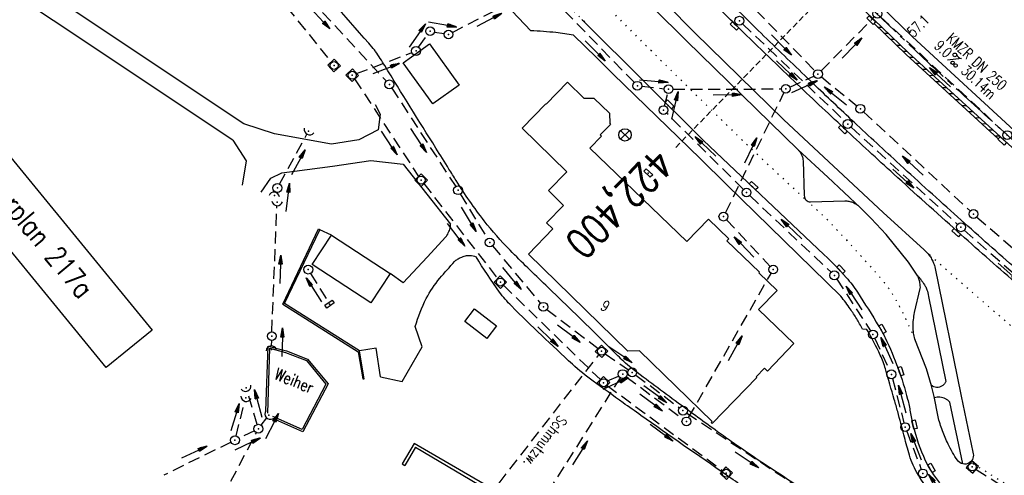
# Model space of a CAD drawing. Extents: x 450316 to 454644, y 428795 to 436505.
# Tile 173 of 256: x 451644 to 451811, y 434352 to 434429. Entities that reach past the tile are written whole.
import ezdxf
from ezdxf.enums import TextEntityAlignment as Align

# ---------------------------------------------------------------- set-up
doc = ezdxf.new("R2010")
doc.units = 0
doc.header["$LTSCALE"] = 2
doc.header["$MEASUREMENT"] = 0
for name, pattern in [('ACHSE', [5.5, 4, -0.5, 0.5, -0.5]), ('AUSGEZOGEN', [0]), ('GESTRICH-X2', [1.5, 1, -0.5]), ('GESTRICHELT', [0.75, 0.5, -0.25]), ('PUNKTX2_STR', [0.6, 0.1, -0.5])]:
    doc.linetypes.add(name, pattern=pattern)
doc.layers.get('0').update_dxf_attribs({"linetype": 'CONTINUOUS'})
for name, color, linetype in [('10', 7, 'CONTINUOUS'), ('Abwasser', 30, 'GESTRICH-X2'), ('ACHSETOP', 1, 'ACHSE'), ('FBR', 8, 'CONTINUOUS'), ('GEBAEUDE', 6, 'CONTINUOUS'), ('HAUSNR', 7, 'AUSGEZOGEN'), ('HEKTOM', 1, 'GESTRICHELT'), ('KANAL', 7, 'GESTRICH-X2'), ('MAUER', 7, 'AUSGEZOGEN'), ('NUTZUNG', 8, 'PUNKTX2_STR'), ('PFEIL', 7, 'CONTINUOUS'), ('RINNE', 8, 'CONTINUOUS'), ('SCHMUTZWASSER', 30, 'GESTRICH-X2'), ('SCHRIFT', 7, 'AUSGEZOGEN'), ('SCHSYMBOL', 7, 'CONTINUOUS'), ('TEXTO', 4, 'CONTINUOUS'), ('TEXTU', 4, 'CONTINUOUS')]:
    doc.layers.add(name, color=color, linetype=linetype)
doc.styles.add('ROMANS', font='romans.shx', dxfattribs={"width": 0.8})

# ---------------------------------------------------------------- blocks, each defined once
blk = doc.blocks.new('GST')
at = {"color": 0}
blk.add_circle((0, 0), 0.75, dxfattribs=at)
blk.add_point((0, 0), dxfattribs=at)
blk = doc.blocks.new('10')
blk.add_blockref('GST', (0, 0))
blk = doc.blocks.new('PFEIL2')
at = {"color": 0}
for p, q in [((0.88, 0), (-2.4, -0.01)), ((0.88, -0.27), (0.88, 0.28)), ((0.88, 0.28), (2.43, 0.01)), ((0.91, 0.27), (0.88, 0.26)), ((0.97, 0.26), (0.88, 0.25)), ((1.02, 0.25), (0.88, 0.23)), ((1.07, 0.24), (0.88, 0.21)), ((1.13, 0.23), (0.88, 0.19)), ((1.18, 0.22), (0.88, 0.17)), ((1.24, 0.21), (0.88, 0.15)), ((1.29, 0.21), (0.88, 0.14)), ((1.34, 0.2), (0.88, 0.12)), ((1.4, 0.19), (0.88, 0.1)), ((1.45, 0.18), (0.88, 0.08)), ((1.51, 0.17), (0.88, 0.06)), ((1.56, 0.16), (0.88, 0.04)), ((1.61, 0.15), (0.88, 0.02)), ((1.67, 0.14), (0.88, 0.01)), ((1.72, 0.13), (0.88, -0.01)), ((1.78, 0.12), (0.88, -0.03)), ((1.83, 0.11), (0.88, -0.05)), ((1.88, 0.1), (0.88, -0.07)), ((1.94, 0.09), (0.88, -0.09)), ((2.05, 0.08), (0.88, -0.12)), ((1.99, 0.08), (0.88, -0.11)), ((2.1, 0.07), (0.88, -0.14)), ((2.15, 0.06), (0.88, -0.16)), ((2.21, 0.05), (0.88, -0.18)), ((2.26, 0.04), (0.88, -0.2)), ((2.32, 0.03), (0.88, -0.22)), ((2.37, 0.02), (0.88, -0.23)), ((2.42, 0.01), (0.88, -0.25)), ((2.43, 0.01), (0.88, -0.27))]:
    blk.add_line(p, q, dxfattribs=at)
blk = doc.blocks.new('17')
blk.add_lwpolyline([(-0.76, -1.22), (0.75, -1.22), (0.75, -1.8), (-0.76, -1.8)], close=True)
blk.add_blockref('GST', (0, 0))
blk = doc.blocks.new('PROM')
blk.add_line((1.57, 1.82), (0.02, 0.02))
for centre, radius in [((0.32, 1.51), 0.317), ((0.94, 0.29), 0.283), ((1.64, 0.29), 0.283)]:
    blk.add_circle(centre, radius)
blk.add_arc((0.99, 2.68), 1.03, 239.1414, 303.3549)
blk = doc.blocks.new('SCHA-R')
for p, q in [((-1.06, 1.06), (1.06, -1.06)), ((-1.06, -1.06), (1.06, 1.06))]:
    blk.add_line(p, q)
blk.add_circle((0, 0), 1.5)
blk.add_point((0, 0))
blk = doc.blocks.new('20')
blk.add_lwpolyline([(-0.75, -0.75), (0.75, -0.75), (0.75, 0.75), (-0.75, 0.75)], close=True)
blk.add_circle((0, 0), 0.676)
blk.add_point((0, 0))
blk = doc.blocks.new('42')
at = {"color": 0}
blk.add_arc((-0.02, -0.31), 0.91, 12.5363, 167.4637, dxfattribs=at)
blk.add_point((0, 0), dxfattribs=at)
blk = doc.blocks.new('30')
at = {"color": 0}
for p, q in [((-0.75, -0.29), (-0.75, 0.29)), ((-0.75, 0.29), (0.75, 0.29)), ((0.75, 0.29), (0.75, -0.29)), ((0.75, -0.29), (-0.75, -0.29))]:
    blk.add_line(p, q, dxfattribs=at)
blk.add_point((0, 0), dxfattribs=at)
blk = doc.blocks.new('30S')
at = {"color": 0}
for p, q in [((-0.75, -0.58), (-0.75, 0)), ((-0.75, 0), (0.75, 0)), ((0.75, 0), (0.75, -0.58)), ((0.75, -0.58), (-0.75, -0.58))]:
    blk.add_line(p, q, dxfattribs=at)
blk.add_point((0, 0), dxfattribs=at)

msp = doc.modelspace()

# ---------------------------------------------------------------- linework, layer by layer
msp.add_lwpolyline([(451810.5, 434408.99), (451811.61, 434407.98), (451811.22, 434407.55), (451810.11, 434408.56)], close=True)
at = {"layer": 'Abwasser'}
msp.add_line((451723.75, 434347.87), (451742.51, 434372), dxfattribs=at)
at = {"layer": 'ACHSETOP', "flags": 128}
msp.add_lwpolyline([(451271.77, 435019.04, -0.000001), (451272.37, 435018.35, -0.000032), (451272.39, 435018.33), (451288.79, 434999.46, -0.000002), (451296.99, 434990.03, 0.000007), (451305.2, 434980.6, 0.000007), (451313.4, 434971.16, -0.000007), (451321.6, 434961.73, -0.000007), (451329.8, 434952.3, 0.000007), (451338, 434942.87, 0.000007), (451346.21, 434933.43, -0.000007), (451354.41, 434924, -0.000007), (451362.61, 434914.57, 0.000011), (451370.81, 434905.14, 0.000001), (451379.01, 434895.7, 0.000001), (451387.22, 434886.27), (451403.62, 434867.4), (451420.02, 434848.54), (451436.43, 434829.67, -0.000013), (451444.63, 434820.24, 0.000007), (451452.83, 434810.81, 0.000007), (451461.03, 434801.38, -0.000007), (451469.24, 434791.94, -0.000007), (451477.44, 434782.51, 0.000007), (451485.64, 434773.08, 0.000007), (451493.84, 434763.64, -0.000007), (451502.04, 434754.21, -0.000007), (451510.25, 434744.78, 0.000007), (451518.45, 434735.35, 0.000007), (451526.65, 434725.91, -0.000007), (451534.85, 434716.48, -0.000007), (451543.05, 434707.05, 0.000011), (451551.26, 434697.61, 0.000001), (451559.46, 434688.18, 0.000001), (451567.66, 434678.75), (451584.07, 434659.88, -0.000001), (451592.27, 434650.45, -0.000001), (451600.47, 434641.02, -0.000011), (451608.67, 434631.59, 0.000013), (451616.87, 434622.15), (451633.28, 434603.29), (451649.68, 434584.42, -0.000013), (451657.88, 434574.99, 0.000007), (451666.09, 434565.56, 0.000007), (451674.29, 434556.12, -0.000007), (451682.49, 434546.69, -0.000007), (451690.69, 434537.26, 0.000006), (451698.89, 434527.83), (451715.3, 434508.96, -0.000015), (451721.01, 434502.39, 0.000008), (451726.72, 434495.82, 0.000958), (451727.52, 434494.91, 0.000181), (451731.72, 434490.11, 0.003894), (451738.18, 434482.87, 0.00247), (451748.5, 434471.58, 0.003793), (451756.23, 434463.34, 0.003129), (451765.74, 434453.48, 0.00313), (451774.53, 434444.59, 0.003132), (451783.43, 434435.81, 0.003134), (451792.43, 434427.15, 0.003132), (451801.55, 434418.59, 0.003131), (451810.77, 434410.15, 0.00313), (451820.1, 434401.83, 0.003133), (451829.54, 434393.62, 0.003138), (451839.07, 434385.54, 0.003131), (451848.69, 434377.58, 0.003125), (451858.43, 434369.73, 0.003124), (451868.27, 434362, 0.00313), (451878.19, 434354.41, 0.003138), (451888.2, 434346.95, 0.003133), (451898.32, 434339.59, 0.003131), (451908.52, 434332.37, 0.003131), (451918.82, 434325.28, 0.003132), (451929.21, 434318.32, 0.003136), (451939.67, 434311.49, 0.00313), (451950.21, 434304.8, 0.003123), (451960.86, 434298.22, 0.003128), (451971.59, 434291.78, 0.003137), (451982.37, 434285.49, 0.003139), (451993.23, 434279.33, 0.003133), (452004.2, 434273.3, 0.003123), (452015.23, 434267.41, 0.003125), (452026.32, 434261.66, 0.003132), (452037.5, 434256.05, 0.003138), (452048.73, 434250.58, 0.003134), (452060.02, 434245.26, 0.003122), (452071.41, 434240.07, 0.003127), (452083.62, 434234.69, 0.003578), (452094.35, 434230.12, 0.002702), (452108.41, 434224.35, 0.004189), (452117.53, 434220.76, 0.00053), (452126.34, 434217.38, 0.001569), (452129.32, 434216.25, 0.000008), (452135.11, 434214.08, -0.000025), (452140.91, 434211.9), (452164.31, 434203.12, 0.000006), (452176.02, 434198.73, -0.000007), (452187.72, 434194.34), (452211.13, 434185.56), (452234.54, 434176.78, -0.000012), (452246.24, 434172.39, 0.000007), (452257.94, 434168, 0.000002), (452265.75, 434165.08, 0.000001), (452281.35, 434159.22, 0.000005), (452293.05, 434154.83, -0.000007), (452304.76, 434150.44, -0.000019), (452316.46, 434146.05, 0.000015), (452328.17, 434141.66, 0.000002), (452338.1, 434137.94, 0.000001), (452351.57, 434132.88, 0.000004), (452363.28, 434128.49, -0.000006), (452374.98, 434124.1, -0.00002), (452386.68, 434119.71, 0.00002), (452398.39, 434115.32, 0.000006), (452410.09, 434110.93, -0.000004), (452421.8, 434106.54, -0.000001), (452435.27, 434101.49, -0.000002), (452445.2, 434097.76, -0.000015), (452456.91, 434093.37, 0.000019), (452468.61, 434088.98, 0.000007), (452480.31, 434084.59, -0.000006), (452492.02, 434080.2, -0.000002), (452503.72, 434075.81, 0.000002), (452515.42, 434071.42, 0.000006), (452527.13, 434067.03, -0.000007), (452538.83, 434062.64, -0.000019), (452550.54, 434058.25, 0.000015), (452562.24, 434053.86, 0.000002), (452572.17, 434050.13, 0.000001), (452585.65, 434045.08, 0.000004), (452597.35, 434040.69, -0.000006), (452609.05, 434036.3, -0.00002), (452620.76, 434031.91, 0.00002), (452632.46, 434027.52, 0.000006), (452644.17, 434023.13, -0.000004), (452655.87, 434018.74, -0.000001), (452669.35, 434013.68, -0.000002), (452679.28, 434009.96, -0.000015), (452690.98, 434005.57, 0.000014), (452702.68, 434001.18, 0.000011), (452714.39, 433996.79, -0.000001), (452726.09, 433992.4, -0.000007), (452735.03, 433989.04, -0.000005), (452748.18, 433984.11, -0.000156), (452748.22, 433984.1, -0.000005), (452749.5, 433983.61, -0.004183), (452758.69, 433980.07, -0.002721), (452772.75, 433974.43, -0.005081), (452782.77, 433970.22, -0.003908), (452795.7, 433964.52, -0.003912), (452807.05, 433959.3, -0.003907), (452818.33, 433953.9, -0.003903), (452829.52, 433948.33, -0.003904), (452840.62, 433942.58, -0.003907), (452851.63, 433936.66, -0.003909), (452862.54, 433930.57, -0.003906), (452873.35, 433924.31, -0.003899), (452884.08, 433917.88, -0.003907), (452894.71, 433911.27, -0.003917), (452905.21, 433904.52, -0.003914), (452915.61, 433897.6, -0.003904), (452925.91, 433890.51, -0.003895), (452936.11, 433883.25, -0.003902), (452946.17, 433875.85, -0.003909), (452956.12, 433868.3, -0.003904), (452965.96, 433860.58, -0.003908), (452975.67, 433852.7, -0.00391), (452985.26, 433844.69, -0.003909), (452994.72, 433836.52, -0.003908), (453004.05, 433828.2, -0.003902), (453013.25, 433819.74, -0.003901), (453022.32, 433811.14, -0.003907), (453031.26, 433802.39, -0.003913), (453040.05, 433793.51, -0.003909), (453048.99, 433784.19, -0.00418), (453057.22, 433775.34, -0.003621), (453064.8, 433766.92, -0.003001), (453073.81, 433756.65, -0.003775), (453082.93, 433745.95, -0.004894), (453089.82, 433737.59, -0.004962), (453096.58, 433729.04, -0.003805), (453105.2, 433717.74, -0.003005), (453113.36, 433706.73, -0.003643), (453119.97, 433697.57, -0.004174), (453127.23, 433687.17, -0.004295), (453134.1, 433676.95, -0.003507), (453140.02, 433667.85, -0.002688), (453147.59, 433655.9, -0.003695), (453155.36, 433643.25, -0.00538), (453160.55, 433634.47, -0.005332), (453165.53, 433625.6, -0.003667), (453172.54, 433612.58, -0.002679), (453179.1, 433600.02, -0.003501), (453183.99, 433590.35, -0.004313), (453189.2, 433579.67, -0.003909), (453194.74, 433567.79, -0.003909), (453199.85, 433556.38, -0.003909), (453204.78, 433544.89, -0.003903), (453209.81, 433532.66, -0.004384), (453214.1, 433521.7, -0.003423), (453219.66, 433506.82, -0.005955), (453222.69, 433498.22, -0.000145), (453225.57, 433489.74, -0.000252), (453227.22, 433484.85, -0.000085), (453230.06, 433476.42, -0.000405), (453230.66, 433474.65, -0.003646), (453233.57, 433465.74, 0.00217), (453238.42, 433450.76, 0.000006), (453242.33, 433438.88, -0.000007), (453246.23, 433427.01, -0.000012), (453250.13, 433415.13, 0.000009), (453254.03, 433403.26, 0.003001), (453258.01, 433391.4, -0.003002), (453261.98, 433379.55, -0.003008), (453265.82, 433367.65, 0.003009), (453269.65, 433355.76, 0.00001), (453273.55, 433343.88, -0.000019), (453277.45, 433332.01), (453285.26, 433308.26, 0.000005), (453289.16, 433296.38, -0.000004), (453293.06, 433284.51, -0.000001), (453297.41, 433271.27, -0.000001), (453300.87, 433260.76, -0.00001), (453304.77, 433248.88, 0.000008), (453308.67, 433237.01, 0.000011), (453312.58, 433225.13, -0.000004), (453316.48, 433213.26, -0.000007), (453317.96, 433208.76, -0.000002), (453324.28, 433189.51, -0.00006), (453324.75, 433188.09, 0.000004), (453325.21, 433186.68, 0.001409), (453327.81, 433178.86, 0.000842), (453332.21, 433165.79, 0.002106), (453335.59, 433155.93, 0.001506), (453340.42, 433142.18, 0.001603), (453344.59, 433130.55, 0.001566), (453348.93, 433118.67, 0.00157), (453353.28, 433106.99, 0.001563), (453357.73, 433095.28, 0.001555), (453362.24, 433083.61, 0.001558), (453366.82, 433071.99, 0.001562), (453371.48, 433060.39, 0.001561), (453376.21, 433048.82, 0.001565), (453381.01, 433037.27, 0.001565), (453385.88, 433025.76, 0.001563), (453390.82, 433014.29, 0.001561), (453395.84, 433002.83, 0.001559), (453400.93, 432991.41, 0.00156), (453406.08, 432980.03, 0.001563), (453411.31, 432968.67, 0.001565), (453416.61, 432957.35, 0.001562), (453421.98, 432946.08, 0.001558), (453427.42, 432934.81, 0.001559), (453432.94, 432923.58, 0.001564), (453438.52, 432912.41, 0.001566), (453444.16, 432901.27, 0.001564), (453449.89, 432890.15, 0.001558), (453455.36, 432879.68, 0.001394), (453461.54, 432868.03, 0.001724), (453468.57, 432854.96, 0.002516), (453473.46, 432846.05, 0.001346), (453478.16, 432837.66, 0.000835), (453485.79, 432824.15, 0.000825), (453493.39, 432810.79, 0.001335), (453498.13, 432802.56, 0.002522), (453503.26, 432793.8, 0.001723), (453510.87, 432781.05, 0.001395), (453517.7, 432769.77, 0.001557), (453523.88, 432759.7, 0.001564), (453531.45, 432747.52, 0.002105), (453537.15, 432738.52, 0.001027), (453545.2, 432725.95, 0.001523), (453550.68, 432717.5, 0.000001), (453550.84, 432717.26, 0.000124), (453550.84, 432717.26, 0.000024), (453557.6, 432706.91, -0.000007), (453564.35, 432696.57, -0.000001), (453571.19, 432686.1, 0.000005), (453578.03, 432675.64, 0.000012), (453584.86, 432665.17, -0.000012), (453591.7, 432654.7, -0.000004), (453598.53, 432644.24, 0.000004), (453605.37, 432633.77, 0.000001), (453612.2, 432623.31, -0.000001), (453619.04, 432612.84, -0.000004), (453625.87, 432602.38, 0.000003), (453632.71, 432591.91), (453646.38, 432570.98, -0.000014), (453650.94, 432564, -0.000007), (453660.05, 432550.05, -0.002465), (453666.82, 432539.57, 0.002471), (453673.57, 432529.12, 0.002497), (453680.47, 432518.67, -0.002488), (453687.39, 432508.18, -0.000003), (453694.22, 432497.72, 0.000006), (453701.06, 432487.25), (453714.73, 432466.32, -0.000006), (453721.57, 432455.86, 0.000006), (453728.4, 432445.39, 0.000183), (453728.47, 432445.28, -0.000027), (453728.97, 432444.52, -0.003905), (453733.99, 432436.71, -0.002472), (453741.77, 432424.27, -0.005163), (453747.3, 432415.1, -0.003867), (453754.47, 432402.74, -0.003958), (453760.53, 432391.89, -0.003913), (453766.49, 432380.82, -0.003903), (453772.25, 432369.72, -0.003904), (453777.83, 432358.53, -0.003901), (453783.48, 432346.73, -0.004288), (453788.46, 432335.91, -0.003523), (453794.25, 432322.76, -0.004762), (453798.38, 432312.96, -0.001651), (453802.11, 432303.78, -0.002689), (453804.34, 432298.12, -0.001542), (453805.53, 432295.04, -0.000893), (453807.56, 432289.71, -0.005639), (453811.07, 432280.12, -0.003891), (453815.88, 432266.14, -0.00573), (453819.49, 432254.95, -0.005082), (453823.29, 432242.26, -0.004537), (453827.3, 432227.85, -0.006762), (453829.77, 432218.12, -0.001828), (453832.34, 432207.23, -0.002855), (453833.92, 432200.25, -0.000688), (453834.59, 432197.18, -0.000614), (453835.33, 432193.75, -0.005087), (453837.35, 432183.82, -0.003463), (453840.08, 432169.2, -0.004355), (453841.88, 432158.58, -0.003298), (453844.05, 432144.52, -0.003873), (453845.96, 432130.87, -0.004703), (453847.34, 432119.6, -0.004431), (453848.68, 432106.66, -0.004859), (453849.68, 432094.85, -0.001971), (453850.76, 432079.75, -0.003754), (453851.23, 432071.81, -0.000235), (453851.27, 432071.06, -0.000154), (453851.33, 432069.9, -0.005004), (453851.76, 432059.36, -0.003657), (453852.1, 432044.92, -0.006284), (453852.13, 432034.65, -0.00442), (453851.87, 432020.06, -0.004496), (453851.36, 432005.74, -0.005961), (453850.74, 431994.95, -0.004032), (453849.63, 431980.54, -0.005521), (453848.62, 431970.04, -0.000545), (453848.17, 431965.89, -0.00099), (453847.92, 431963.6, -0.002817), (453847.08, 431956.57, -0.001743), (453845.62, 431945.22, -0.004295), (453844.13, 431934.59, -0.003233), (453841.93, 431920.5, -0.003719), (453839.9, 431908.59, -0.003474), (453837.54, 431895.88, -0.003471), (453834.93, 431882.78, -0.003984), (453832.48, 431871.4, -0.002961), (453829.25, 431857.36, -0.00403), (453826.74, 431847.07, -0.001132), (453824.96, 431840.11, -0.001603), (453823.67, 431835.21, -0.002375), (453822.37, 431830.36, -0.001541), (453820.3, 431822.92, -0.005811), (453817.74, 431814.24, -0.003321), (453813, 431799.15, -0.004369), (453808.95, 431786.93, -0.004589), (453804.89, 431775.36, -0.004977), (453800.13, 431762.59, -0.00596), (453795.93, 431752.02, -0.002426), (453790.61, 431739.3, -0.004094), (453787.37, 431731.79, -0.000338), (453786.71, 431730.31, -0.000388), (453786.14, 431729.02, -0.004625), (453782.63, 431721.36, -0.002368), (453775.59, 431706.51, -0.004069), (453770.2, 431695.52, -0.003863), (453764.34, 431684.03, -0.004659), (453758.24, 431672.55, -0.005048), (453752.4, 431662.07, -0.002758), (453744.86, 431649, -0.004203), (453739.78, 431640.49, -0.000453), (453738.55, 431638.46, -0.00049), (453737.41, 431636.59, -0.004121), (453733.36, 431630.11, -0.00246), (453726.45, 431619.35, -0.006277), (453720.59, 431610.57, -0.004581), (453712.3, 431598.73, -0.005038), (453704.6, 431588.16, -0.005528), (453697.38, 431578.67, -0.004083), (453688.22, 431567.1, -0.005886), (453681.7, 431559.21, -0.001219), (453676.74, 431553.36, -0.002238), (453674.01, 431550.2, -0.001962), (453670.56, 431546.26, -0.001297), (453665.3, 431540.34, -0.004313), (453658.17, 431532.48, -0.003182), (453648.34, 431521.97, -0.004167), (453639.22, 431512.51, -0.00462), (453630.85, 431504.12, -0.002727), (453619.91, 431493.48, -0.004271), (453612.84, 431486.78, -0.000068), (453609.88, 431484.03, -0.000648), (453609.57, 431483.75, -0.000003), (453600.64, 431475.49, -0.000005), (453594.49, 431469.8), (453576.13, 431452.83), (453557.78, 431435.85), (453539.42, 431418.88), (453521.07, 431401.91, 0.000001), (453511.89, 431393.42, 0.000001), (453502.71, 431384.94, 0.000013), (453493.53, 431376.45, -0.000013), (453484.35, 431367.96, 0), (453475.18, 431359.48, 0), (453466, 431350.99), (453447.64, 431334.02, 0.000001), (453438.46, 431325.53, 0.000001), (453429.29, 431317.04, 0.000013), (453420.11, 431308.56, -0.000007), (453410.93, 431300.07, -0.000004), (453403.53, 431293.23, -0.000002), (453392.58, 431283.1, -0.00001), (453383.4, 431274.61, 0.000015), (453374.22, 431266.13, 0.000014), (453365.04, 431257.64, -0.000013), (453355.86, 431249.15, 0), (453343.63, 431237.84, -0.000001), (453337.51, 431232.18), (453319.15, 431215.21, 0.000001), (453309.98, 431206.72, 0.000001), (453300.8, 431198.24, 0.000013), (453291.62, 431189.75, -0.000013), (453282.44, 431181.26, -0.000001), (453273.27, 431172.78, -0.000001), (453264.09, 431164.29), (453245.73, 431147.32), (453227.38, 431130.34), (453209.02, 431113.37, 0.000014), (453199.84, 431104.89, -0.000009), (453190.66, 431096.4, -0.000019), (453181.49, 431087.91, 0.000019), (453172.31, 431079.43, 0.000009), (453163.13, 431070.94, -0.000008), (453153.95, 431062.45), (453135.6, 431045.48, 0.000009), (453134.86, 431044.8, 0.000002), (453130.42, 431040.69, 0.002804), (453126.11, 431036.66, 0.001372), (453117.38, 431028.36, 0.005333), (453110.16, 431021.31, 0.003613), (453099.69, 431010.7, 0.004216), (453091.36, 431002.01, 0.003913), (453082.55, 430992.5, 0.00391), (453074.2, 430983.2, 0.003911), (453066, 430973.77, 0.003912), (453057.94, 430964.21, 0.003915), (453050.03, 430954.53, 0.00391), (453042.29, 430944.73, 0.003905), (453034.68, 430934.8, 0.003908), (453027.23, 430924.75, 0.003912), (453019.95, 430914.6, 0.003918), (453012.83, 430904.33, 0.003918), (453005.87, 430893.95, 0.003907), (452999.07, 430883.47, 0.0039), (452992.43, 430872.86, 0.003908), (452985.95, 430862.15, 0.00392), (452979.66, 430851.37, 0.00392), (452973.54, 430840.5, 0.003904), (452967.57, 430829.49, 0.003903), (452961.77, 430818.39, 0.003916), (452956.17, 430807.24, 0.00392), (452950.74, 430796, 0.00391), (452945.47, 430784.65, 0.003904), (452940.39, 430773.22, 0.00391), (452935.48, 430761.73, 0.003913), (452930.76, 430750.17, 0.003909), (452926.22, 430738.51, 0.003913), (452921.86, 430726.79, 0.003918), (452917.69, 430715.02, 0.003913), (452913.7, 430703.18, 0.003909), (452909.89, 430691.26, 0.003904), (452906.27, 430679.29, 0.003908), (452902.84, 430667.28, 0.003914), (452899.6, 430655.21, 0.003911), (452896.55, 430643.09, 0.003914), (452893.69, 430630.91, 0.003917), (452891.02, 430618.71, 0.003911), (452890.73, 430617.31, 0.000237), (452886.25, 430594.17, 0.007575), (452884.76, 430585.79, 0.003906), (452882.25, 430569.49)], format="xyb", dxfattribs=at)
at = {"layer": 'FBR'}
for p, q in [((451697.22, 434392.3), (451695.21, 434393.21)), ((451709.37, 434384.2), (451707.14, 434385.8)), ((451704.77, 434373.11), (451701.92, 434372.68)), ((451705.53, 434368.24), (451709.2, 434367.46))]:
    msp.add_line(p, q, dxfattribs=at)
at = {"layer": 'FBR', "flags": 128}
for points in [[(450931.02, 435664.25, 0), (450939.29, 435645.95, 0.000057)], [(451603.01, 434662.96, 0.000001), (451617.47, 434646.37, 0.000004), (451625.68, 434636.95, -0.000005), (451633.89, 434627.53, -0.001388)], [(451702.59, 434548.49, -0.000002), (451714.33, 434534.99, -0.000013)], [(451637.46, 434574.01, -0.000002), (451625.44, 434587.82, -0.000008)], [(451719.62, 434528.91, 0.000006), (451731.03, 434515.78, 0.001158)], [(451703.45, 434498.18, -0.000021), (451689.8, 434513.84, -0.000106)], [(451910.72, 434311.42, -0.003504), (451900.62, 434318.33, -0.00333), (451890.08, 434325.75, -0.002417), (451881.03, 434332.27, -0.003041), (451873.89, 434337.54, -0.003386), (451863.61, 434345.33, -0.003073), (451852.39, 434354.06, -0.001651), (451845.37, 434359.63, -0.001869), (451839.21, 434364.6, -0.003681), (451830.13, 434372.08, -0.003454), (451820.57, 434380.19, -0.003011), (451812.13, 434387.53, -0.002672), (451802.72, 434395.91, -0.002271), (451792.96, 434404.78, -0.002864), (451785.3, 434411.88, -0.002663), (451778.42, 434418.4, -0.002285), (451770.49, 434426.07, -0.003012), (451762.87, 434433.6, -0.002525)], [(451709.37, 434384.2), (451713.4, 434388.56), (451716.57, 434391.99, 0.057487), (451716.77, 434392.26, 0.020402), (451717.21, 434393.1, 0.075222), (451717.31, 434393.48, 0.043173), (451717.35, 434394.16)], [(451711.39, 434376.81, -0.04631), (451713.27, 434381.54, -0.057142), (451715.56, 434384.98, -0.011311), (451718.07, 434387.82, -0.06897), (451718.55, 434388.21, -0.038506), (451719.12, 434388.5, -0.029686), (451719.9, 434388.78, -0.089706), (451720.67, 434388.85, -0.065962), (451721.69, 434388.63)]]:
    msp.add_lwpolyline(points, format="xyb", dxfattribs=at)
at = {"layer": 'FBR'}
for points in [[(451586.28, 434627.86, -0.000002), (451573.15, 434642.87, -0.000008)], [(451565.71, 434651.37, -0.000004), (451554.1, 434664.65, -0.000055)], [(451682.33, 434411.2), (451651.88, 434431.5), (451621.32, 434451.88), (451596.87, 434470.5), (451572.42, 434489.14, -0.048524), (451568.9, 434492.4, -0.052248), (451566.36, 434495.94, -0.011539), (451564.78, 434498.89, -0.010375), (451563.14, 434502.28, -0.004775), (451560.68, 434507.78, -0.030597), (451560.5, 434508.29), (451557.11, 434519.74), (451553.99, 434530.27, -0.052429), (451553.29, 434534.02, -0.021856), (451552.93, 434544.55, -0.037742), (451553.69, 434553.61, 0.037484), (451554.56, 434563.75, 0.017267), (451554.24, 434576.42, 0.027175), (451553.31, 434584.64, 0.008534), (451552.24, 434590.37, 0.012272), (451551.31, 434594.4, 0.011446), (451550.33, 434597.88, 0.007026), (451548.58, 434603.34, 0.02096), (451544.6, 434613.69, 0.021822)], [(451680.46, 434408.39), (451650.01, 434428.69), (451619.36, 434449.13), (451594.83, 434467.82), (451570.37, 434486.45, -0.048524), (451566.38, 434490.16, -0.052248), (451563.43, 434494.27, -0.011539), (451561.77, 434497.36, -0.010375), (451560.07, 434500.87, -0.004775), (451557.59, 434506.44, -0.030597), (451557.26, 434507.33), (451553.87, 434518.78), (451550.75, 434529.31, -0.052429), (451549.93, 434533.76, -0.021856), (451549.55, 434544.58, -0.037742), (451550.36, 434554.15, 0.037484), (451551.18, 434563.78, 0.017267), (451550.87, 434576.22, 0.027175), (451549.98, 434584.08, 0.008534), (451548.93, 434589.69, 0.012272), (451548.04, 434593.56, 0.011446), (451547.1, 434596.89, 0.007026), (451545.38, 434602.26, 0.02096), (451541.5, 434612.35, 0.021822)], [(451706.06, 434491.5, -0.000027), (451686.85, 434513.35, -0.000164)], [(452140.21, 434193.57, 0.000004), (452120.09, 434201.03, 0.00024)], [(451662.65, 434471.15, -0.000028), (451645.52, 434490.6, -0.000108)], [(451825.88, 434319.03, 0.002467), (451791.59, 434340.14, -0.005824), (451777.12, 434349.17, -0.004269), (451770.13, 434353.74, -0.006081), (451765.29, 434357.05, -0.003765), (451762.64, 434358.94, -0.001482), (451755.95, 434363.81, -0.004901), (451748.05, 434369.72, -0.027754), (451746.73, 434370.85, -0.006125), (451745.74, 434371.82, 0.001876), (451742.55, 434375, 0.004197), (451733.52, 434383.78, -0.006236), (451727.47, 434389.72, -0.031097), (451723.08, 434394.72, -0.024904), (451718.33, 434401.54, -0.000107), (451717.11, 434403.5, -0.000059), (451714.89, 434407.05, -0.001927), (451706.22, 434421.05, 0.011135), (451704.68, 434423.45, 0.031104), (451704.28, 434423.97, 0.001097), (451691.94, 434438, 0.000114), (451668.67, 434464.33, -0.000439)], [(451798.74, 434348.72, -0.051719), (451796.42, 434352.03, -0.057471), (451795.02, 434355.38, -0.008756), (451794.21, 434358.4, 0.006694), (451793.16, 434362.36, 0.001942), (451792.58, 434364.41, 0.000767), (451791.08, 434369.6, 0.039027), (451790.2, 434371.93, 0.019697), (451787.94, 434376.29), (451787.19, 434376.37, 0.01469), (451786.21, 434378.1, 0.01469), (451785.13, 434379.77, 0.009953), (451784.34, 434380.86, 0.009953), (451783.51, 434381.92), (451764.21, 434400.83), (451759.66, 434405.27), (451744.92, 434419.59), (451742.09, 434422.42), (451738.19, 434426.23, 0.006508), (451736.72, 434426.45, 0.006508), (451735.24, 434426.64, 0.009371), (451733.11, 434426.84, 0.009371), (451730.98, 434426.97), (451711.75, 434447.27)], [(451744.15, 434441.46), (451758.78, 434426.62), (451773.85, 434411.87), (451790.69, 434396.14), (451797.67, 434389.78, -0.04059), (451798.3, 434389.14, -0.04059), (451798.81, 434388.42, -0.03683), (451799.17, 434387.7, -0.03683), (451799.43, 434386.93), (451803.93, 434365), (451805.89, 434355.46, -0.175616), (451805.91, 434354.45, -0.175616), (451805.29, 434353.67, -0.19397), (451804.2, 434353.48, -0.19397), (451803.29, 434354.1, -0.016493), (451802.46, 434355.44, -0.016493), (451801.72, 434356.83, -0.026116), (451800.73, 434359.12, -0.026116), (451799.99, 434361.5), (451799.33, 434364.9), (451798.88, 434366.75), (451798.04, 434369.59), (451796.04, 434374.67, -0.026375), (451795.86, 434375.69, -0.026375), (451795.78, 434376.73, -0.031009), (451795.83, 434377.94, -0.031009), (451796.03, 434379.15), (451796.99, 434383.23, 0.03068), (451796.99, 434383.72, 0.03068), (451796.93, 434384.21, 0.043648), (451796.75, 434384.88, 0.043648), (451796.45, 434385.51, -0.043648)], [(451915.99, 434305.98, -0.00298), (451905.89, 434312.77, -0.003678), (451897.79, 434318.38, -0.002524), (451890.95, 434323.24, -0.001664), (451880.65, 434330.69, -0.002303), (451869.03, 434339.23, -0.002605), (451858.83, 434346.88, -0.004061), (451849.7, 434353.93, -0.003509), (451839.26, 434362.24, -0.003245), (451829.71, 434370.06, -0.003761), (451821.56, 434376.91, -0.002913), (451813.04, 434384.29, -0.002517), (451803.27, 434392.93, -0.002427), (451792.5, 434402.64, -0.003057), (451784.05, 434410.44, -0.002962), (451775.61, 434418.4, -0.002493), (451765.69, 434427.98, -0.002411), (451758.77, 434434.79, -0.001964)], [(451739.6, 434428.85, -0.046814), (451740.16, 434428.36), (451760.18, 434408.39), (451780.69, 434388.98, -0.021823), (451784.44, 434385.11, -0.037396), (451786.34, 434382.61, -0.00763), (451789.98, 434376.79, -0.023908), (451791.03, 434374.87, -0.024603), (451793.23, 434369.67, -0.025435), (451794.84, 434364.45, -0.023903), (451795.28, 434362.32, 0.022625), (451795.73, 434360.07, 0.047365), (451797.84, 434354.08, 0.066698), (451800.26, 434350.27, 0.000824)], [(451776.28, 434406.76, -0.046955), (451776.62, 434406.36, -0.046955), (451776.88, 434405.91, -0.047544), (451777.06, 434405.41, -0.047544), (451777.13, 434404.89), (451777.33, 434398.99, 0.100184), (451777.4, 434398.58, 0.100184), (451777.63, 434398.24, 0.102245), (451777.98, 434398, 0.102245), (451778.39, 434397.92), (451784.21, 434398.11, -0.04651), (451784.88, 434398.05, -0.04651), (451785.52, 434397.86, -0.056736), (451786.24, 434397.47, -0.056736), (451786.85, 434396.94, 0.056736)], [(451911.08, 434255.65, 0.009888), (451908.56, 434257.77, 0.00259), (451899.77, 434264.81, 0.005585), (451895.64, 434268.01, 0.004147), (451888.91, 434273.02, 0.005843), (451884.05, 434276.48, 0.004796), (451877.22, 434281.14, 0.006711), (451872.26, 434284.36, 0.00137), (451866.29, 434288.09, 0.000189), (451822.84, 434315.1, 0.001472), (451780.02, 434341.51, -0.004888), (451767.17, 434349.56, -0.009237), (451764.14, 434351.58, -0.001902), (451749.64, 434361.72, -0.002092), (451746.62, 434363.86, -0.001232), (451741.52, 434367.54, -0.029333), (451738.04, 434370.39, -0.00922), (451727.69, 434380.28, -0.041549), (451725.68, 434382.64, -0.017916), (451721.69, 434388.63)], [(451796.45, 434385.51, -0.00953), (451796.78, 434385.16, -0.018775), (451796.93, 434384.97, -0.011607), (451797.27, 434384.5, -0.006713), (451797.82, 434383.66, -0.065112), (451798.12, 434383.04, -0.038578), (451798.39, 434381.91), (451801.31, 434367.49, -0.080557), (451801.07, 434367.06, -0.080557), (451800.71, 434366.72, -0.16397), (451799.76, 434366.47, -0.16397), (451798.85, 434366.84, 0.16397)], [(451804.19, 434353.49), (451802.02, 434363.95, 0.047473), (451801.66, 434364.29, 0.047473), (451801.24, 434364.54, 0.093097), (451800.32, 434364.8, 0.093097), (451799.37, 434364.7)]]:
    msp.add_lwpolyline(points, format="xyb", dxfattribs=at)
for points in [[(452057.4, 434245.29), (452033.93, 434256.63), (452021.72, 434262.91), (452008.73, 434269.68), (451987.23, 434281.45), (451966.47, 434293.59), (451941.61, 434309.04), (451918.21, 434324.37), (451898.13, 434338.41), (451886.63, 434346.73), (451867.04, 434361.57), (451849.98, 434375.06), (451829.41, 434392.31), (451813.83, 434405.96), (451794.95, 434423.29), (451781.87, 434435.88), (451764.45, 434453.28), (451749.06, 434469.36), (451734.14, 434485.79), (451716.94, 434505.41), (451699.15, 434525.9), (451685.67, 434541.34), (451664.02, 434566.26), (451648.77, 434583.85)], [(451776.28, 434406.76), (451757.37, 434425.26), (451746.02, 434436.57), (451739.6, 434443.25)], [(451796.45, 434385.51), (451794.97, 434387.69), (451791.19, 434392.4), (451788.65, 434395.13), (451786.85, 434396.94)]]:
    msp.add_lwpolyline(points, dxfattribs=at)
at = {"layer": 'FBR', "flags": 128}
for points in [[(451657.07, 434577.99), (451672.82, 434559.84), (451688.76, 434541.58), (451720.37, 434505.22), (451737.23, 434486.02), (451756.05, 434465.58), (451776.16, 434444.86), (451795.68, 434425.95), (451815.05, 434408.08), (451831.99, 434393.28), (451848.22, 434379.66), (451866.54, 434365.12), (451887.46, 434349.14), (451903.48, 434337.59), (451924.97, 434322.81), (451946.15, 434309.04), (451967.09, 434296.11), (451987.58, 434284.11), (452010.57, 434271.47), (452030.25, 434261.22), (452052.79, 434250.2)], [(451704.61, 434414.44), (451705.44, 434412.84), (451705.09, 434410.18), (451701.82, 434408.48), (451697.22, 434407.72), (451687.51, 434409.48), (451682.33, 434411.2)], [(451680.46, 434408.39), (451682.71, 434404.91), (451682.04, 434400.77)], [(451776.28, 434406.76), (451781.34, 434402.15), (451786.85, 434396.94)], [(451685.26, 434399.61), (451686.93, 434401.96), (451688.78, 434402.88), (451697.38, 434404), (451703.85, 434404.97), (451709.37, 434404.31)], [(451709.37, 434404.31), (451717.35, 434394.16)], [(451709.2, 434367.46), (451712.57, 434373.33), (451711.39, 434376.81)], [(451705.53, 434368.24), (451704.77, 434373.11)]]:
    msp.add_lwpolyline(points, dxfattribs=at)
at = {"layer": 'GEBAEUDE'}
for p, q in [((451709.34, 434421.52), (451712.17, 434423.58)), ((451712.17, 434423.58), (451713.79, 434424.73)), ((451713.79, 434424.73), (451718.84, 434417.73)), ((451714.37, 434414.54), (451709.34, 434421.52)), ((451718.84, 434417.73), (451714.37, 434414.54)), ((451733.57, 434414.5), (451737.21, 434418.23)), ((451737.21, 434418.23), (451739.94, 434415.51)), ((451739.94, 434415.51), (451741.68, 434415.52)), ((451741.68, 434415.52), (451744.33, 434412.97)), ((451729.53, 434410.44), (451733.53, 434414.54)), ((451733.53, 434414.54), (451733.57, 434414.5)), ((451744.33, 434412.97), (451744.39, 434411.21)), ((451737.08, 434403.06), (451729.53, 434410.44)), ((451744.3, 434410.87), (451742.72, 434409.3)), ((451744.51, 434411.08), (451744.3, 434410.87)), ((451744.39, 434411.21), (451744.51, 434411.08)), ((451742.94, 434409.08), (451740.96, 434407.05)), ((451742.72, 434409.3), (451742.94, 434409.08)), ((451740.96, 434407.05), (451757.4, 434391.19)), ((451733.95, 434399.86), (451737.08, 434403.06)), ((451736.53, 434397.34), (451733.95, 434399.86)), ((451733.64, 434394.39), (451736.53, 434397.34)), ((451734.72, 434393.34), (451733.64, 434394.39)), ((451757.4, 434391.19), (451761.09, 434395.01)), ((451761.09, 434395.01), (451764.55, 434391.67)), ((451693.94, 434387.29), (451697.22, 434392.3)), ((451697.22, 434392.3), (451707.14, 434385.8)), ((451730.57, 434389.09), (451734.72, 434393.34)), ((451764.55, 434391.67), (451764.22, 434391.33)), ((451764.22, 434391.33), (451769.74, 434386.01)), ((451747.44, 434372.61), (451730.57, 434389.09)), ((451703.86, 434380.79), (451693.94, 434387.29)), ((451707.14, 434385.8), (451703.86, 434380.79)), ((451769.74, 434386.01), (451769.63, 434385.9)), ((451769.63, 434385.9), (451772.73, 434382.91)), ((451772.73, 434382.91), (451769.59, 434379.66)), ((451719.78, 434377.64), (451721.46, 434379.8)), ((451721.46, 434379.8), (451725.19, 434376.9)), ((451769.59, 434379.66), (451775.57, 434373.89)), ((451723.51, 434374.74), (451719.78, 434377.64)), ((451725.19, 434376.9), (451723.51, 434374.74)), ((451775.57, 434373.89), (451771.09, 434369.24)), ((451749.42, 434372.64), (451747.44, 434372.61)), ((451761.7, 434360.69), (451749.42, 434372.64)), ((451770.59, 434369.71), (451769.18, 434368.25)), ((451771.09, 434369.24), (451770.59, 434369.71)), ((451769.3, 434368.13), (451761.73, 434360.34)), ((451769.18, 434368.25), (451769.3, 434368.13)), ((451761.54, 434360.52), (451761.7, 434360.69)), ((451761.54, 434360.52), (451761.7, 434360.69)), ((451761.73, 434360.34), (451761.54, 434360.52)), ((451761.73, 434360.34), (451761.54, 434360.52))]:
    msp.add_line(p, q, dxfattribs=at)
at = {"layer": 'HEKTOM'}
msp.add_line((451783.44, 434435.81), (451755.53, 434407.16), dxfattribs=at)
at = {"layer": 'KANAL'}
for p, q in [((451672.62, 434451.94), (451697.16, 434421.66)), ((451717.69, 434426.69), (451729.28, 434432.66)), ((451736.69, 434430.34), (451748.53, 434418.16)), ((451769.19, 434430.41), (451779.13, 434420.16)), ((451780.19, 434420.16), (451789.19, 434429.31)), ((451790.25, 434429.34), (451811.19, 434409.78)), ((451766.88, 434428.12), (451784.16, 434411.66)), ((451711.97, 434424.16), (451713.47, 434426.28)), ((451714.66, 434426.75), (451716.28, 434426.47)), ((451701.41, 434419.69), (451710.81, 434423.25)), ((451701.12, 434418.78), (451711.97, 434402.25)), ((451774.88, 434417.41), (451778.97, 434419.28)), ((451780.22, 434419.12), (451786.25, 434414.22)), ((451749.78, 434417.56), (451753.56, 434417.12)), ((451755.06, 434417.06), (451773.44, 434417.09)), ((451753.66, 434414.22), (451754.16, 434416.31)), ((451787.38, 434413.22), (451805.47, 434396.38)), ((451785.25, 434410.62), (451803.31, 434394.12)), ((451688.41, 434400.94), (451693.04, 434409.41)), ((451712.84, 434401.03), (451725.38, 434384.91)), ((451687.73, 434399.55), (451687.75, 434399.6)), ((451768.09, 434399), (451781.87, 434386)), ((451687.09, 434375.91), (451687.94, 434397.29)), ((451806.56, 434395.37), (451823.69, 434380.56)), ((451764.12, 434394.91), (451771.56, 434387)), ((451804.44, 434393.12), (451821.62, 434378.09)), ((451693.66, 434385.81), (451696.73, 434380.85)), ((451757.72, 434361.34), (451771.69, 434385.81)), ((451726.34, 434383.78), (451742.78, 434367.78)), ((451782.84, 434384.84), (451788.56, 434376.06)), ((451687.02, 434373.51), (451687.06, 434374.41)), ((451789.28, 434374.75), (451791.78, 434369.37)), ((451744, 434367.56), (451745.88, 434368.41)), ((451730.75, 434343.66), (451746.16, 434368.09)), ((451743.91, 434366.81), (451763.5, 434352.34)), ((451747.16, 434368.28), (451756.75, 434361.12)), ((451792.28, 434367.97), (451794.22, 434360.47)), ((451794.69, 434359.03), (451797.16, 434352.56)), ((451806.44, 434352.56), (451820.09, 434343.91))]:
    msp.add_line(p, q, dxfattribs=at)
for points in [[(451764, 434396.09), (451773.86, 434416.43)], [(451767.01, 434400.05), (451754, 434412.97)], [(451681.03, 434358.23), (451682.51, 434364.11)], [(451684.13, 434359.11), (451681.52, 434357.83)], [(451680.17, 434357.17), (451668.76, 434351.57)]]:
    msp.add_lwpolyline(points, dxfattribs=at)
at = {"layer": 'KANAL', "flags": 128}
for points in [[(451684.59, 434360.16), (451682.92, 434365.83)], [(451685.26, 434360.04), (451686.21, 434361.29)], [(451674.6, 434339.91), (451684.46, 434358.78)]]:
    msp.add_lwpolyline(points, dxfattribs=at)
at = {"layer": 'MAUER'}
for p, q in [((451688.93, 434380.59), (451694.99, 434393.34)), ((451689.24, 434380.67), (451695.21, 434393.21)), ((451711.22, 434356.95), (451709.19, 434353.51)), ((451711.45, 434356.3), (451709.65, 434353.24))]:
    msp.add_line(p, q, dxfattribs=at)
at = {"layer": 'MAUER', "flags": 128}
for points in [[(451694.99, 434393.34), (451695.22, 434393.23)], [(451688.93, 434380.59), (451688.93, 434380.59), (451701.69, 434372.5), (451702.49, 434367.91), (451702.72, 434367.94)], [(451702.72, 434367.94), (451701.92, 434372.68), (451689.24, 434380.67)], [(451686.09, 434362.49), (451686.47, 434373.46), (451689.55, 434372.67), (451693.15, 434371.24), (451696.62, 434367.07), (451692.36, 434358.94), (451687.27, 434361.17)], [(451686.39, 434362.1), (451686.77, 434373.1), (451689.42, 434372.4), (451692.95, 434371), (451696.25, 434367.03), (451692.22, 434359.34), (451687.24, 434361.52)], [(451739.17, 434340.58), (451726.55, 434348.02), (451711.22, 434356.95)], [(451711.45, 434356.3), (451726.26, 434347.57), (451739.91, 434339.57)], [(451709.19, 434353.51), (451709.65, 434353.24)]]:
    msp.add_lwpolyline(points, dxfattribs=at)
at = {"layer": 'NUTZUNG', "flags": 128}
msp.add_lwpolyline([(451714.16, 434455.4), (451727.44, 434441.47), (451740.16, 434428.36)], dxfattribs=at)
for points in [[(451731.29, 434444.4, 0.004138), (451742.38, 434432.63, 0.007114), (451748.98, 434425.93, 0.000094), (451756.38, 434418.64, 0.000114), (451762.5, 434412.62, 0.004341), (451767.74, 434407.54, 0.002334), (451777.63, 434398.24)], [(451777.63, 434398.24, -0.005847), (451780.36, 434395.74, -0.012897), (451781.55, 434394.57, -0.007258), (451785.13, 434390.75, -0.004805), (451790.4, 434384.85, -0.053314), (451792.67, 434381.62, -0.027279), (451796.04, 434374.67)], [(451797.67, 434389.78, 0.003112), (451811.69, 434377.48, 0.005332), (451819.99, 434370.45, 0.00012), (451836.47, 434356.79, 0.003215), (451837.09, 434356.28, 0.004288), (451846.13, 434349.11, 0.003217), (451858.32, 434339.74, 0.002781), (451867.28, 434333.02, 0.00214), (451879, 434324.41, 0.00464), (451893.87, 434313.79, 0.00465), (451908.89, 434303.48, 0.004528), (451922.41, 434294.57, 0.004005), (451937.86, 434284.75, 0.002977), (451939.66, 434283.64, 0.000229), (451963.11, 434269.4, 0.007732), (451971.11, 434264.72, 0.003861), (451987.34, 434255.71)], [(451993.65, 434234.83, -0.003457), (451979.38, 434242.34, -0.007995), (451973.29, 434245.73, -0.000402), (451947.01, 434260.94, -0.004634), (451944.74, 434262.28, -0.004174), (451929.46, 434271.7, -0.004376), (451915.04, 434280.93, -0.002742), (451898.87, 434291.6, -0.003371), (451885.83, 434300.45, -0.004781), (451872.66, 434309.69, 0.005917), (451862.01, 434317.13, 0.002179), (451849.55, 434325.54, 0.003321), (451841.31, 434330.97, 0.000959), (451840.83, 434331.28, 0.000029), (451824.86, 434341.56, 0.001975), (451818.02, 434345.93, 0.001082), (451805.48, 434353.82)]]:
    msp.add_lwpolyline(points, format="xyb", dxfattribs=at)
at = {"layer": 'RINNE'}
for p, q in [((451789.75, 434427.6), (451790.49, 434427.58)), ((451790.82, 434426.58), (451791.55, 434426.56)), ((451791.88, 434425.55), (451792.62, 434425.54)), ((451792.94, 434424.53), (451793.68, 434424.51)), ((451794.01, 434423.51), (451794.74, 434423.49)), ((451795.09, 434422.48), (451795.85, 434422.46)), ((451796.21, 434421.46), (451796.97, 434421.44)), ((451797.33, 434420.43), (451798.08, 434420.42)), ((451798.44, 434419.41), (451799.2, 434419.39)), ((451799.56, 434418.38), (451800.32, 434418.37)), ((451800.68, 434417.36), (451801.43, 434417.34)), ((451801.79, 434416.33), (451802.55, 434416.32)), ((451802.91, 434415.31), (451803.67, 434415.29)), ((451804.03, 434414.28), (451804.78, 434414.27)), ((451805.14, 434413.26), (451805.9, 434413.24)), ((451806.26, 434412.23), (451807.02, 434412.22)), ((451807.37, 434411.21), (451808.13, 434411.19)), ((451808.49, 434410.18), (451809.25, 434410.17)), ((451809.61, 434409.16), (451810.36, 434409.14))]:
    msp.add_line(p, q, dxfattribs=at)
for points in [[(451749.06, 434469.36), (451764.45, 434453.28), (451781.87, 434435.88), (451794.95, 434423.29), (451813.83, 434405.96), (451829.41, 434392.31), (451849.98, 434375.06)], [(451789.15, 434428.18), (451794.61, 434422.93), (451810.16, 434408.65)]]:
    msp.add_lwpolyline(points, dxfattribs=at)
at = {"layer": 'SCHMUTZWASSER'}
for p, q in [((451685.5, 434441.06), (451706.5, 434418.41)), ((451707.41, 434417.25), (451718.25, 434400.53)), ((451719.03, 434399.28), (451723.62, 434391.69)), ((451724.5, 434390.47), (451732.62, 434380.72)), ((451733.69, 434379.69), (451742.38, 434373.06)), ((451743.59, 434372.16), (451747.56, 434369.44)), ((451748.78, 434368.56), (451756.19, 434363)), ((451757.41, 434362.12), (451778.88, 434347.84))]:
    msp.add_line(p, q, dxfattribs=at)
at = {"layer": 'SCHRIFT'}
msp.add_lwpolyline([(451611.44, 434443.88), (451666.78, 434376.2), (451659.01, 434369.85), (451603.68, 434437.53)], close=True, dxfattribs=at)

# ---------------------------------------------------------------- block references
at = {"rotation": 317.9770999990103}
msp.add_blockref('GST', (451811.73, 434409.26), dxfattribs=at)
at = {"layer": '10', "xscale": 0.7, "yscale": 0.7, "zscale": 0.7}
msp.add_blockref('SCHA-R', (451746.94, 434409.3), dxfattribs=at)
at = {"layer": 'PFEIL'}
for p, rotation in [((451695.26, 434429.05), 312.842), ((451723.94, 434428.78), 27.3463), ((451715.99, 434428.02), 349.7583), ((451711.74, 434426.14), 54.63680000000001), ((451741.89, 434423.56), 314.1422), ((451773.44, 434424.57), 314.1762), ((451785.4, 434424.03), 45.53019999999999), ((451774.34, 434420.23), 316.3665), ((451706.47, 434420.54), 20.8238), ((451800.35, 434419.07), 136.9048), ((451751.81, 434418.39), 355.094794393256), ((451777.34, 434417.45), 24.5907), ((451782.61, 434415.9), 140.6793), ((451755.38, 434414.3), 76.5915), ((451764.26, 434416.08), 0.1557), ((451711.98, 434408.35), 302.9734), ((451706.97, 434407.92), 303.3018), ((451760.58, 434407.34), 136.6691), ((451768.22, 434406.64), 63.8000972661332), ((451691.55, 434404.64), 61.27939999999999), ((451795.73, 434404.07), 137.0338), ((451794.09, 434401.9), 317.6196), ((451689.76, 434398.68), 82.1952435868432), ((451720.47, 434394.97), 301.182), ((451775.16, 434393.33), 136.6691), ((451718.32, 434392.36), 307.8009000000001), ((451767.11, 434390.27), 133.2601), ((451688.52, 434386.49), 87.7529), ((451727.79, 434384.96), 309.8025), ((451812, 434385.94), 318.7702), ((451694.21, 434383), 121.6489), ((451785.76, 434381.63), 123.1265), ((451733.87, 434375.07), 315.7096), ((451737.43, 434375.57), 322.6026), ((451688.84, 434374.12), 88.11709999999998), ((451765.58, 434373.08), 60.2989), ((451746.16, 434372.02), 325.4185), ((451791.33, 434372.7), 114.7811), ((451745.34, 434367.08), 24.3652), ((451752.07, 434365.32), 323.0183), ((451793.93, 434364.47), 104.5502), ((451684.76, 434363.73), 104.3423153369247), ((451751.36, 434363.9), 323.3556), ((451680.86, 434361.39), 72.68374465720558), ((451687.12, 434359.9), 62.41389999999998), ((451753.12, 434358.78), 323.589), ((451796.26, 434356.4), 111.0003999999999), ((451673.93, 434355.46), 24.5957479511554), ((451682.97, 434356.84), 24.5957479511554), ((451739.3, 434355.34), 57.78669999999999), ((451767.59, 434354.14), 326.3832999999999), ((451799.79, 434349.77), 125.0649)]:
    msp.add_blockref('PFEIL2', p, dxfattribs=dict(at, rotation=rotation))
at = {"layer": 'SCHSYMBOL'}
for name, p, rotation in [('17', (451789.72, 434429.86), 316.2464), ('30S', (451765.69, 434427.98), 315.7652618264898), ('30S', (451765.69, 434427.98), 315.7652618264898), ('30S', (451765.69, 434427.98), 315.7652618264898), ('10', (451766.32, 434428.66), 315.3395), ('10', (451713.91, 434426.89), 313.3795), ('10', (451717.03, 434426.33), 313.5183), ('10', (451711.52, 434423.53), 313.4231), ('20', (451697.64, 434421.07), 313.0075), ('20', (451700.71, 434419.42), 313.1847), ('10', (451779.65, 434419.61), 316.2362), ('10', (451707, 434417.86), 313.4773), ('10', (451749.04, 434417.63), 315.088), ('10', (451754.32, 434417.05), 315.3182), ('10', (451774.19, 434417.11), 316.1115000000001), ('30S', (451754.28, 434414.28), 134.5565076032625), ('10', (451753.47, 434413.5), 315.4232), ('10', (451786.83, 434413.73), 316.76), ('10', (451784.69, 434411.14), 316.7722), ('42', (451693.32, 434409.94), 153.6264540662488), ('30S', (451784.05, 434410.44), 317.1135626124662), ('30S', (451784.05, 434410.44), 317.1135626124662), ('30', (451750.89, 434402.83), 316.2425526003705), ('30', (451750.89, 434402.83), 316.2425526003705), ('20', (451712.39, 434401.63), 314.3048), ('10', (451688.03, 434400.29), 313.4614), ('10', (451718.65, 434399.91), 314.6048), ('10', (451767.54, 434399.52), 316.5211), ('30S', (451768.54, 434400.48), 136.1712882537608), ('30S', (451768.54, 434400.48), 136.1712882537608), ('42', (451687.53, 434398.99), 352.6172645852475), ('42', (451687.97, 434397.89), 177.3282515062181), ('10', (451806, 434395.87), 318.2439), ('10', (451763.62, 434395.44), 316.5188), ('30S', (451803.27, 434392.93), 318.3199287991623), ('30S', (451803.27, 434392.93), 318.3199287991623), ('10', (451803.88, 434393.63), 318.2386), ('10', (451724.01, 434391.05), 315.1434), ('10', (451693.26, 434386.45), 314.1741), ('10', (451772.06, 434386.47), 317.1955), ('30S', (451783.34, 434386.32), 133.5869393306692), ('30S', (451783.34, 434386.32), 133.5869393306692), ('20', (451725.82, 434384.32), 315.4650999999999), ('10', (451782.42, 434385.47), 317.6537), ('30', (451696.87, 434380.59), 35.5073725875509), ('10', (451733.1, 434380.14), 315.8987), ('30S', (451790.35, 434376.24), 119.8180114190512), ('30S', (451790.35, 434376.24), 119.8180114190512), ('10', (451687.08, 434375.16), 314.3701), ('10', (451788.97, 434375.44), 318.2938), ('42', (451687.01, 434372.91), 6.908651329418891), ('20', (451742.97, 434372.59), 316.5585), ('10', (451748.17, 434369.01), 316.8922), ('10', (451746.55, 434368.72), 316.8396999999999), ('10', (451792.09, 434368.68), 318.6692), ('30S', (451793.43, 434369.12), 109.4059608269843), ('30S', (451793.43, 434369.12), 109.4059608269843), ('42', (451682.75, 434366.41), 202.6492906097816), ('20', (451743.31, 434367.26), 316.7673), ('42', (451682.66, 434364.69), 167.3693431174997), ('10', (451756.77, 434362.53), 317.4657000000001), ('42', (451686.57, 434361.77), 130.5403460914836), ('10', (451757.35, 434360.69), 317.5556), ('10', (451684.81, 434359.45), 314.8628), ('10', (451794.42, 434359.73), 319.0882), ('30S', (451795.73, 434360.09), 103.6719999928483), ('30S', (451795.73, 434360.09), 103.6719999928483), ('10', (451680.84, 434357.5), 314.7907), ('30S', (451798.62, 434352.66), 119.8719660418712), ('30S', (451798.62, 434352.66), 119.8719660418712), ('20', (451805.8, 434352.97), 319.8029), ('20', (451764.11, 434351.91), 318.1385), ('10', (451797.43, 434351.87), 319.4935)]:
    msp.add_blockref(name, p, dxfattribs=dict(at, rotation=rotation))
at = {"layer": 'TEXTU', "rotation": 316.9048}
msp.add_blockref('PROM', (451801.57, 434421.98), dxfattribs=at)

# ---------------------------------------------------------------- texts
at = {"layer": 'HAUSNR', "style": 'ROMANS', "width": 0.8}
msp.add_text('9', height=1.8, rotation=328.0689, dxfattribs=at).set_placement((451742.61, 434379.84))
msp.add_text('9', height=1.8, rotation=328.0689, dxfattribs=at).set_placement((451742.61, 434379.84))
at = {"layer": 'HEKTOM', "style": 'ROMANS', "width": 0.8}
msp.add_text('422,400', height=5, rotation=225.7493, dxfattribs=at).set_placement((451752.05, 434407.36))
at = {"layer": 'SCHMUTZWASSER', "style": 'ROMANS', "width": 0.8}
msp.add_text('Schmutzw.', height=1.8, rotation=232.8082, dxfattribs=at).set_placement((451735.82, 434361.87))
at = {"layer": 'SCHRIFT', "style": 'ROMANS', "width": 0.8}
for s, height, rotation, p in [('siehe Entwässerungskatasterplan 217a', 3.5, 309.3494, (451607.83, 434438.12)), ('Weiher', 2, 337.5973, (451687.31, 434367.99))]:
    msp.add_text(s, height=height, rotation=rotation, dxfattribs=at).set_placement(p)
at = {"layer": 'TEXTO', "style": 'ROMANS', "width": 0.75}
msp.add_text('KMZR DN 250', height=1.8, rotation=316.9048, dxfattribs=at).set_placement((451805.94, 434421.06), align=Align.CENTER)
at = {"layer": 'TEXTU', "style": 'ROMANS', "width": 0.75}
for s, rotation, p in [('57.1', 45.0574, (451795.84, 434425.74)), ('9.0', 316.9048, (451799.21, 434424.2)), ('30.14m', 316.9048, (451803.74, 434419.95))]:
    msp.add_text(s, height=1.8, rotation=rotation, dxfattribs=at).set_placement(p)

doc.saveas('drawing.dxf')
